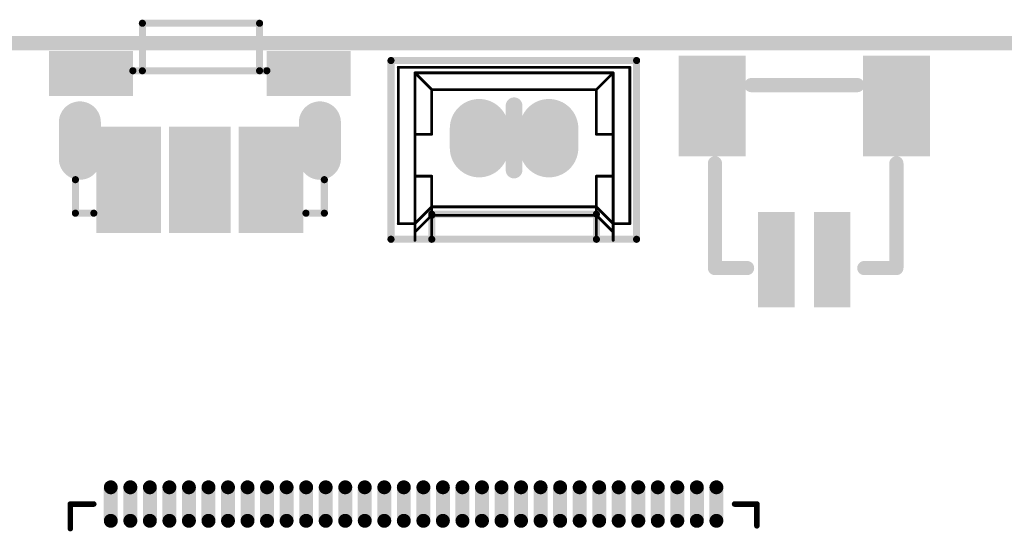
# Model space of a CAD drawing. Header units: millimetres. Extents: x 204.7 to 270.4, y 184.1 to 215.6.
# Tile 5 of 6: x 232.6 to 250.2, y 205.5 to 214.6. Entities that reach past the tile are written whole.
import ezdxf

# ---------------------------------------------------------------- set-up
doc = ezdxf.new("R2010")
doc.units = ezdxf.units.MM
for name, color, linetype in [('BottomLayer', 5, 'Continuous'), ('BottomOverlay', 54, 'Continuous'), ('BottomSolder', 6, 'Continuous'), ('KeepOutLayer', 6, 'Continuous'), ('MidLayer1', 16, 'Continuous'), ('MidLayer2', 76, 'Continuous'), ('MultiLayer', 9, 'Continuous'), ('PadHoleLayer', 156, 'Continuous'), ('TopLayer', 1, 'Continuous'), ('TopOverlay', 2, 'Continuous'), ('TopPaste', 8, 'Continuous'), ('TopSolder', 216, 'Continuous')]:
    doc.layers.add(name, color=color, linetype=linetype)

# ---------------------------------------------------------------- blocks, each defined once
blk = doc.blocks.new('SH1_0_2P_VM_3')
at = {"layer": 'TopLayer'}
for points in [[(-0.725, 0.625), (-0.275, 0.625), (-0.725, 2.125), (-0.275, 2.125)], [(0.275, 0.625), (0.725, 0.625), (0.275, 2.125), (0.725, 2.125)], [(-2.15, -2.175), (-1.15, -2.175), (-2.15, -0.575), (-1.15, -0.575)], [(2.15, -0.575), (1.15, -0.575), (2.15, -2.175), (1.15, -2.175)]]:
    blk.add_solid(points, dxfattribs=at)
at = {"layer": 'TopOverlay', "const_width": 0.254}
for points in [[(-1.075, 1.525), (-1.65, 1.525)], [(-1.65, 1.525), (-1.65, -0.35)], [(1.6, 1.525), (1.025, 1.525)], [(1.6, 1.525), (1.6, -0.35)], [(0.95, -1.75), (-0.95, -1.75)]]:
    blk.add_lwpolyline(points, dxfattribs=at)
at = {"layer": 'TopOverlay', "const_width": 0.127}
for points in [[(-1.713, 1.525, 1), (-1.586, 1.525, 1)], [(-1.713, 1.525, 1), (-1.586, 1.525, 1)], [(-1.138, 1.525, 1), (-1.011, 1.525, 1)], [(0.962, 1.525, 1), (1.089, 1.525, 1)], [(1.537, 1.525, 1), (1.664, 1.525, 1)], [(1.537, 1.525, 1), (1.664, 1.525, 1)], [(-1.713, -0.35, 1), (-1.586, -0.35, 1)], [(1.537, -0.35, 1), (1.664, -0.35, 1)], [(-1.014, -1.75, 1), (-0.887, -1.75, 1)], [(0.886, -1.75, 1), (1.013, -1.75, 1)]]:
    blk.add_lwpolyline(points, format="xyb", close=True, dxfattribs=at)
at = {"layer": 'TopPaste'}
for points in [[(-0.725, 0.625), (-0.275, 0.625), (-0.725, 2.125), (-0.275, 2.125)], [(0.275, 0.625), (0.725, 0.625), (0.275, 2.125), (0.725, 2.125)], [(-2.15, -2.175), (-1.15, -2.175), (-2.15, -0.575), (-1.15, -0.575)], [(2.15, -0.575), (1.15, -0.575), (2.15, -2.175), (1.15, -2.175)]]:
    blk.add_solid(points, dxfattribs=at)
at = {"layer": 'TopSolder'}
for points in [[(-0.827, 0.523), (-0.173, 0.523), (-0.827, 2.227), (-0.173, 2.227)], [(0.173, 0.523), (0.827, 0.523), (0.173, 2.227), (0.827, 2.227)], [(-2.252, -2.277), (-1.049, -2.277), (-2.252, -0.473), (-1.049, -0.473)], [(2.252, -0.473), (1.049, -0.473), (2.252, -2.277), (1.049, -2.277)]]:
    blk.add_solid(points, dxfattribs=at)
blk = doc.blocks.new('KEY_3P_3_5_3_5MM__6')
at = {"layer": 'BottomLayer', "const_width": 0.55}
for points in [[(-2.15, 0.075), (-2.15, -0.575)], [(2.15, 0.075), (2.15, -0.575)]]:
    blk.add_lwpolyline(points, dxfattribs=at)
at = {"layer": 'BottomLayer', "const_width": 0.275}
for points in [[(-2.287, 0.075, 1), (-2.012, 0.075, 1)], [(2.013, 0.075, 1), (2.288, 0.075, 1)], [(-2.287, -0.575, 1), (-2.012, -0.575, 1)], [(2.013, -0.575, 1), (2.288, -0.575, 1)]]:
    blk.add_lwpolyline(points, format="xyb", close=True, dxfattribs=at)
at = {"layer": 'BottomSolder', "const_width": 0.753}
for points in [[(-2.15, 0.075), (-2.15, -0.575)], [(2.15, 0.075), (2.15, -0.575)]]:
    blk.add_lwpolyline(points, dxfattribs=at)
at = {"layer": 'BottomSolder', "const_width": 0.377}
for points in [[(-2.338, 0.075, 1), (-1.962, 0.075, 1)], [(1.962, 0.075, 1), (2.338, 0.075, 1)], [(-2.338, -0.575, 1), (-1.962, -0.575, 1)], [(1.962, -0.575, 1), (2.338, -0.575, 1)]]:
    blk.add_lwpolyline(points, format="xyb", close=True, dxfattribs=at)
at = {"layer": 'MidLayer1', "const_width": 0.55}
for points in [[(-2.15, 0.075), (-2.15, -0.575)], [(2.15, 0.075), (2.15, -0.575)]]:
    blk.add_lwpolyline(points, dxfattribs=at)
at = {"layer": 'MidLayer1', "const_width": 0.275}
for points in [[(-2.287, 0.075, 1), (-2.012, 0.075, 1)], [(2.013, 0.075, 1), (2.288, 0.075, 1)], [(-2.287, -0.575, 1), (-2.012, -0.575, 1)], [(2.013, -0.575, 1), (2.288, -0.575, 1)]]:
    blk.add_lwpolyline(points, format="xyb", close=True, dxfattribs=at)
at = {"layer": 'MidLayer2', "const_width": 0.55}
for points in [[(-2.15, 0.075), (-2.15, -0.575)], [(2.15, 0.075), (2.15, -0.575)]]:
    blk.add_lwpolyline(points, dxfattribs=at)
at = {"layer": 'MidLayer2', "const_width": 0.275}
for points in [[(-2.287, 0.075, 1), (-2.012, 0.075, 1)], [(2.013, 0.075, 1), (2.288, 0.075, 1)], [(-2.287, -0.575, 1), (-2.012, -0.575, 1)], [(2.013, -0.575, 1), (2.288, -0.575, 1)]]:
    blk.add_lwpolyline(points, format="xyb", close=True, dxfattribs=at)
at = {"layer": 'MultiLayer', "const_width": 0.55}
for points in [[(-2.15, 0.075), (-2.15, -0.575)], [(2.15, 0.075), (2.15, -0.575)]]:
    blk.add_lwpolyline(points, dxfattribs=at)
at = {"layer": 'MultiLayer', "const_width": 0.275}
for points in [[(-2.287, 0.075, 1), (-2.012, 0.075, 1)], [(2.013, 0.075, 1), (2.288, 0.075, 1)], [(-2.287, -0.575, 1), (-2.012, -0.575, 1)], [(2.013, -0.575, 1), (2.288, -0.575, 1)]]:
    blk.add_lwpolyline(points, format="xyb", close=True, dxfattribs=at)
at = {"layer": 'PadHoleLayer', "const_width": 0.2}
for points in [[(-2.35, 0, -1), (-1.95, 0), (-1.95, -0.5, -1), (-2.35, -0.5)], [(1.95, 0, -1), (2.35, 0), (2.35, -0.5, -1), (1.95, -0.5)], [(-2.25, -0.25, 1), (-2.05, -0.25, 1)], [(2.05, -0.25, 1), (2.25, -0.25, 1)]]:
    blk.add_lwpolyline(points, format="xyb", close=True, dxfattribs=at)
at = {"layer": 'TopLayer', "const_width": 0.55}
for points in [[(-2.15, 0.075), (-2.15, -0.575)], [(2.15, 0.075), (2.15, -0.575)]]:
    blk.add_lwpolyline(points, dxfattribs=at)
at = {"layer": 'TopLayer', "const_width": 0.275}
for points in [[(-2.287, 0.075, 1), (-2.012, 0.075, 1)], [(2.013, 0.075, 1), (2.288, 0.075, 1)], [(-2.287, -0.575, 1), (-2.012, -0.575, 1)], [(2.013, -0.575, 1), (2.288, -0.575, 1)]]:
    blk.add_lwpolyline(points, format="xyb", close=True, dxfattribs=at)
at = {"layer": 'TopLayer'}
for points in [[(-2.6, 0.65), (-1.3, 0.65), (-2.6, 1.25), (-1.3, 1.25)], [(1.3, 0.65), (2.6, 0.65), (1.3, 1.25), (2.6, 1.25)], [(-0.8, -0.1), (-1.75, -0.1), (-0.8, -1.8), (-1.75, -1.8)], [(0.45, -1.8), (0.45, -0.1), (-0.45, -1.8), (-0.45, -0.1)], [(1.75, -0.1), (0.8, -0.1), (1.75, -1.8), (0.8, -1.8)]]:
    blk.add_solid(points, dxfattribs=at)
at = {"layer": 'TopOverlay', "const_width": 0.127}
for points in [[(-1.03, 1.85), (1.07, 1.85)], [(-1.03, 1), (-1.03, 1.85)], [(1.07, 1), (1.07, 1.85)], [(-1.2, 1), (1.2, 1)], [(-2.23, -1.55), (-2.23, -0.95)], [(2.23, -1.55), (2.23, -0.95)], [(-2.23, -1.55), (-1.9, -1.55)], [(1.9, -1.55), (2.23, -1.55)]]:
    blk.add_lwpolyline(points, dxfattribs=at)
at = {"layer": 'TopOverlay', "const_width": 0.0635}
for points in [[(-1.062, 1.85, 1), (-0.998, 1.85, 1)], [(-1.062, 1.85, 1), (-0.998, 1.85, 1)], [(1.038, 1.85, 1), (1.102, 1.85, 1)], [(1.038, 1.85, 1), (1.102, 1.85, 1)], [(-1.232, 1, 1), (-1.168, 1, 1)], [(-1.062, 1, 1), (-0.998, 1, 1)], [(1.038, 1, 1), (1.102, 1, 1)], [(1.168, 1, 1), (1.232, 1, 1)], [(-2.262, -0.95, 1), (-2.198, -0.95, 1)], [(2.198, -0.95, 1), (2.262, -0.95, 1)], [(-2.262, -1.55, 1), (-2.198, -1.55, 1)], [(-2.262, -1.55, 1), (-2.198, -1.55, 1)], [(-1.932, -1.55, 1), (-1.868, -1.55, 1)], [(1.868, -1.55, 1), (1.932, -1.55, 1)], [(2.198, -1.55, 1), (2.262, -1.55, 1)], [(2.198, -1.55, 1), (2.262, -1.55, 1)]]:
    blk.add_lwpolyline(points, format="xyb", close=True, dxfattribs=at)
at = {"layer": 'TopPaste'}
for points in [[(-2.6, 0.65), (-1.3, 0.65), (-2.6, 1.25), (-1.3, 1.25)], [(1.3, 0.65), (2.6, 0.65), (1.3, 1.25), (2.6, 1.25)], [(-0.8, -0.1), (-1.75, -0.1), (-0.8, -1.8), (-1.75, -1.8)], [(0.45, -1.8), (0.45, -0.1), (-0.45, -1.8), (-0.45, -0.1)], [(1.75, -0.1), (0.8, -0.1), (1.75, -1.8), (0.8, -1.8)]]:
    blk.add_solid(points, dxfattribs=at)
at = {"layer": 'TopSolder', "const_width": 0.753}
for points in [[(-2.15, 0.075), (-2.15, -0.575)], [(2.15, 0.075), (2.15, -0.575)]]:
    blk.add_lwpolyline(points, dxfattribs=at)
at = {"layer": 'TopSolder', "const_width": 0.377}
for points in [[(-2.338, 0.075, 1), (-1.962, 0.075, 1)], [(1.962, 0.075, 1), (2.338, 0.075, 1)], [(-2.338, -0.575, 1), (-1.962, -0.575, 1)], [(1.962, -0.575, 1), (2.338, -0.575, 1)]]:
    blk.add_lwpolyline(points, format="xyb", close=True, dxfattribs=at)
at = {"layer": 'TopSolder'}
for points in [[(-2.702, 0.548), (-1.198, 0.548), (-2.702, 1.352), (-1.198, 1.352)], [(1.198, 0.548), (2.702, 0.548), (1.198, 1.352), (2.702, 1.352)], [(-0.698, 0.002), (-1.852, 0.002), (-0.698, -1.902), (-1.852, -1.902)], [(0.552, -1.902), (0.552, 0.002), (-0.552, -1.902), (-0.552, 0.002)], [(1.852, 0.002), (0.698, 0.002), (1.852, -1.902), (0.698, -1.902)]]:
    blk.add_solid(points, dxfattribs=at)
blk = doc.blocks.new('QFN128_12R3X12R3X0R90_T_8')
at = {"layer": 'TopLayer', "const_width": 0.2}
for points in [[(-5.425, 5.85), (-5.425, 6.45)], [(-5.075, 5.85), (-5.075, 6.45)], [(-4.725, 5.85), (-4.725, 6.45)], [(-4.375, 5.85), (-4.375, 6.45)], [(-4.025, 5.85), (-4.025, 6.45)], [(-3.675, 5.85), (-3.675, 6.45)], [(-3.325, 5.85), (-3.325, 6.45)], [(-2.975, 5.85), (-2.975, 6.45)], [(-2.625, 5.85), (-2.625, 6.45)], [(-2.275, 5.85), (-2.275, 6.45)], [(-1.925, 5.85), (-1.925, 6.45)], [(-1.575, 5.85), (-1.575, 6.45)], [(-1.225, 5.85), (-1.225, 6.45)], [(-0.875, 5.85), (-0.875, 6.45)], [(-0.525, 5.85), (-0.525, 6.45)], [(-0.175, 5.85), (-0.175, 6.45)], [(0.175, 5.85), (0.175, 6.45)], [(0.525, 5.85), (0.525, 6.45)], [(0.875, 5.85), (0.875, 6.45)], [(1.225, 5.85), (1.225, 6.45)], [(1.575, 5.85), (1.575, 6.45)], [(1.925, 5.85), (1.925, 6.45)], [(2.275, 5.85), (2.275, 6.45)], [(2.625, 5.85), (2.625, 6.45)], [(2.975, 5.85), (2.975, 6.45)], [(3.325, 5.85), (3.325, 6.45)], [(3.675, 5.85), (3.675, 6.45)], [(4.025, 5.85), (4.025, 6.45)], [(4.375, 5.85), (4.375, 6.45)], [(4.725, 5.85), (4.725, 6.45)], [(5.075, 5.85), (5.075, 6.45)], [(5.425, 5.85), (5.425, 6.45)]]:
    blk.add_lwpolyline(points, dxfattribs=at)
at = {"layer": 'TopLayer', "const_width": 0.1}
for points in [[(-5.475, 6.45, 1), (-5.375, 6.45, 1)], [(-5.125, 6.45, 1), (-5.025, 6.45, 1)], [(-4.775, 6.45, 1), (-4.675, 6.45, 1)], [(-4.425, 6.45, 1), (-4.325, 6.45, 1)], [(-4.075, 6.45, 1), (-3.975, 6.45, 1)], [(-3.725, 6.45, 1), (-3.625, 6.45, 1)], [(-3.375, 6.45, 1), (-3.275, 6.45, 1)], [(-3.025, 6.45, 1), (-2.925, 6.45, 1)], [(-2.675, 6.45, 1), (-2.575, 6.45, 1)], [(-2.325, 6.45, 1), (-2.225, 6.45, 1)], [(-1.975, 6.45, 1), (-1.875, 6.45, 1)], [(-1.625, 6.45, 1), (-1.525, 6.45, 1)], [(-1.275, 6.45, 1), (-1.175, 6.45, 1)], [(-0.925, 6.45, 1), (-0.825, 6.45, 1)], [(-0.575, 6.45, 1), (-0.475, 6.45, 1)], [(-0.225, 6.45, 1), (-0.125, 6.45, 1)], [(0.125, 6.45, 1), (0.225, 6.45, 1)], [(0.475, 6.45, 1), (0.575, 6.45, 1)], [(0.825, 6.45, 1), (0.925, 6.45, 1)], [(1.175, 6.45, 1), (1.275, 6.45, 1)], [(1.525, 6.45, 1), (1.625, 6.45, 1)], [(1.875, 6.45, 1), (1.975, 6.45, 1)], [(2.225, 6.45, 1), (2.325, 6.45, 1)], [(2.575, 6.45, 1), (2.675, 6.45, 1)], [(2.925, 6.45, 1), (3.025, 6.45, 1)], [(3.275, 6.45, 1), (3.375, 6.45, 1)], [(3.625, 6.45, 1), (3.725, 6.45, 1)], [(3.975, 6.45, 1), (4.075, 6.45, 1)], [(4.325, 6.45, 1), (4.425, 6.45, 1)], [(4.675, 6.45, 1), (4.775, 6.45, 1)], [(5.025, 6.45, 1), (5.125, 6.45, 1)], [(5.375, 6.45, 1), (5.475, 6.45, 1)], [(-5.475, 5.85, 1), (-5.375, 5.85, 1)], [(-5.125, 5.85, 1), (-5.025, 5.85, 1)], [(-4.775, 5.85, 1), (-4.675, 5.85, 1)], [(-4.425, 5.85, 1), (-4.325, 5.85, 1)], [(-4.075, 5.85, 1), (-3.975, 5.85, 1)], [(-3.725, 5.85, 1), (-3.625, 5.85, 1)], [(-3.375, 5.85, 1), (-3.275, 5.85, 1)], [(-3.025, 5.85, 1), (-2.925, 5.85, 1)], [(-2.675, 5.85, 1), (-2.575, 5.85, 1)], [(-2.325, 5.85, 1), (-2.225, 5.85, 1)], [(-1.975, 5.85, 1), (-1.875, 5.85, 1)], [(-1.625, 5.85, 1), (-1.525, 5.85, 1)], [(-1.275, 5.85, 1), (-1.175, 5.85, 1)], [(-0.925, 5.85, 1), (-0.825, 5.85, 1)], [(-0.575, 5.85, 1), (-0.475, 5.85, 1)], [(-0.225, 5.85, 1), (-0.125, 5.85, 1)], [(0.125, 5.85, 1), (0.225, 5.85, 1)], [(0.475, 5.85, 1), (0.575, 5.85, 1)], [(0.825, 5.85, 1), (0.925, 5.85, 1)], [(1.175, 5.85, 1), (1.275, 5.85, 1)], [(1.525, 5.85, 1), (1.625, 5.85, 1)], [(1.875, 5.85, 1), (1.975, 5.85, 1)], [(2.225, 5.85, 1), (2.325, 5.85, 1)], [(2.575, 5.85, 1), (2.675, 5.85, 1)], [(2.925, 5.85, 1), (3.025, 5.85, 1)], [(3.275, 5.85, 1), (3.375, 5.85, 1)], [(3.625, 5.85, 1), (3.725, 5.85, 1)], [(3.975, 5.85, 1), (4.075, 5.85, 1)], [(4.325, 5.85, 1), (4.425, 5.85, 1)], [(4.675, 5.85, 1), (4.775, 5.85, 1)], [(5.025, 5.85, 1), (5.125, 5.85, 1)], [(5.375, 5.85, 1), (5.475, 5.85, 1)]]:
    blk.add_lwpolyline(points, format="xyb", close=True, dxfattribs=at)
at = {"layer": 'TopOverlay', "const_width": 0.1}
for points in [[(-6.15, 6.15), (-5.73, 6.15)], [(-6.15, 5.712), (-6.15, 6.15)], [(5.751, 6.15), (6.15, 6.15)], [(6.15, 5.761), (6.15, 6.15)]]:
    blk.add_lwpolyline(points, dxfattribs=at)
at = {"layer": 'TopOverlay', "const_width": 0.05}
for points in [[(-6.175, 6.15, 1), (-6.125, 6.15, 1)], [(-6.175, 6.15, 1), (-6.125, 6.15, 1)], [(-5.755, 6.15, 1), (-5.705, 6.15, 1)], [(5.726, 6.15, 1), (5.776, 6.15, 1)], [(6.125, 6.15, 1), (6.175, 6.15, 1)], [(6.125, 6.15, 1), (6.175, 6.15, 1)], [(-6.175, 5.712, 1), (-6.125, 5.712, 1)], [(6.125, 5.761, 1), (6.175, 5.761, 1)]]:
    blk.add_lwpolyline(points, format="xyb", close=True, dxfattribs=at)
at = {"layer": 'TopPaste', "const_width": 0.2}
for points in [[(-5.425, 5.85), (-5.425, 6.45)], [(-5.075, 5.85), (-5.075, 6.45)], [(-4.725, 5.85), (-4.725, 6.45)], [(-4.375, 5.85), (-4.375, 6.45)], [(-4.025, 5.85), (-4.025, 6.45)], [(-3.675, 5.85), (-3.675, 6.45)], [(-3.325, 5.85), (-3.325, 6.45)], [(-2.975, 5.85), (-2.975, 6.45)], [(-2.625, 5.85), (-2.625, 6.45)], [(-2.275, 5.85), (-2.275, 6.45)], [(-1.925, 5.85), (-1.925, 6.45)], [(-1.575, 5.85), (-1.575, 6.45)], [(-1.225, 5.85), (-1.225, 6.45)], [(-0.875, 5.85), (-0.875, 6.45)], [(-0.525, 5.85), (-0.525, 6.45)], [(-0.175, 5.85), (-0.175, 6.45)], [(0.175, 5.85), (0.175, 6.45)], [(0.525, 5.85), (0.525, 6.45)], [(0.875, 5.85), (0.875, 6.45)], [(1.225, 5.85), (1.225, 6.45)], [(1.575, 5.85), (1.575, 6.45)], [(1.925, 5.85), (1.925, 6.45)], [(2.275, 5.85), (2.275, 6.45)], [(2.625, 5.85), (2.625, 6.45)], [(2.975, 5.85), (2.975, 6.45)], [(3.325, 5.85), (3.325, 6.45)], [(3.675, 5.85), (3.675, 6.45)], [(4.025, 5.85), (4.025, 6.45)], [(4.375, 5.85), (4.375, 6.45)], [(4.725, 5.85), (4.725, 6.45)], [(5.075, 5.85), (5.075, 6.45)], [(5.425, 5.85), (5.425, 6.45)]]:
    blk.add_lwpolyline(points, dxfattribs=at)
at = {"layer": 'TopPaste', "const_width": 0.1}
for points in [[(-5.475, 6.45, 1), (-5.375, 6.45, 1)], [(-5.125, 6.45, 1), (-5.025, 6.45, 1)], [(-4.775, 6.45, 1), (-4.675, 6.45, 1)], [(-4.425, 6.45, 1), (-4.325, 6.45, 1)], [(-4.075, 6.45, 1), (-3.975, 6.45, 1)], [(-3.725, 6.45, 1), (-3.625, 6.45, 1)], [(-3.375, 6.45, 1), (-3.275, 6.45, 1)], [(-3.025, 6.45, 1), (-2.925, 6.45, 1)], [(-2.675, 6.45, 1), (-2.575, 6.45, 1)], [(-2.325, 6.45, 1), (-2.225, 6.45, 1)], [(-1.975, 6.45, 1), (-1.875, 6.45, 1)], [(-1.625, 6.45, 1), (-1.525, 6.45, 1)], [(-1.275, 6.45, 1), (-1.175, 6.45, 1)], [(-0.925, 6.45, 1), (-0.825, 6.45, 1)], [(-0.575, 6.45, 1), (-0.475, 6.45, 1)], [(-0.225, 6.45, 1), (-0.125, 6.45, 1)], [(0.125, 6.45, 1), (0.225, 6.45, 1)], [(0.475, 6.45, 1), (0.575, 6.45, 1)], [(0.825, 6.45, 1), (0.925, 6.45, 1)], [(1.175, 6.45, 1), (1.275, 6.45, 1)], [(1.525, 6.45, 1), (1.625, 6.45, 1)], [(1.875, 6.45, 1), (1.975, 6.45, 1)], [(2.225, 6.45, 1), (2.325, 6.45, 1)], [(2.575, 6.45, 1), (2.675, 6.45, 1)], [(2.925, 6.45, 1), (3.025, 6.45, 1)], [(3.275, 6.45, 1), (3.375, 6.45, 1)], [(3.625, 6.45, 1), (3.725, 6.45, 1)], [(3.975, 6.45, 1), (4.075, 6.45, 1)], [(4.325, 6.45, 1), (4.425, 6.45, 1)], [(4.675, 6.45, 1), (4.775, 6.45, 1)], [(5.025, 6.45, 1), (5.125, 6.45, 1)], [(5.375, 6.45, 1), (5.475, 6.45, 1)], [(-5.475, 5.85, 1), (-5.375, 5.85, 1)], [(-5.125, 5.85, 1), (-5.025, 5.85, 1)], [(-4.775, 5.85, 1), (-4.675, 5.85, 1)], [(-4.425, 5.85, 1), (-4.325, 5.85, 1)], [(-4.075, 5.85, 1), (-3.975, 5.85, 1)], [(-3.725, 5.85, 1), (-3.625, 5.85, 1)], [(-3.375, 5.85, 1), (-3.275, 5.85, 1)], [(-3.025, 5.85, 1), (-2.925, 5.85, 1)], [(-2.675, 5.85, 1), (-2.575, 5.85, 1)], [(-2.325, 5.85, 1), (-2.225, 5.85, 1)], [(-1.975, 5.85, 1), (-1.875, 5.85, 1)], [(-1.625, 5.85, 1), (-1.525, 5.85, 1)], [(-1.275, 5.85, 1), (-1.175, 5.85, 1)], [(-0.925, 5.85, 1), (-0.825, 5.85, 1)], [(-0.575, 5.85, 1), (-0.475, 5.85, 1)], [(-0.225, 5.85, 1), (-0.125, 5.85, 1)], [(0.125, 5.85, 1), (0.225, 5.85, 1)], [(0.475, 5.85, 1), (0.575, 5.85, 1)], [(0.825, 5.85, 1), (0.925, 5.85, 1)], [(1.175, 5.85, 1), (1.275, 5.85, 1)], [(1.525, 5.85, 1), (1.625, 5.85, 1)], [(1.875, 5.85, 1), (1.975, 5.85, 1)], [(2.225, 5.85, 1), (2.325, 5.85, 1)], [(2.575, 5.85, 1), (2.675, 5.85, 1)], [(2.925, 5.85, 1), (3.025, 5.85, 1)], [(3.275, 5.85, 1), (3.375, 5.85, 1)], [(3.625, 5.85, 1), (3.725, 5.85, 1)], [(3.975, 5.85, 1), (4.075, 5.85, 1)], [(4.325, 5.85, 1), (4.425, 5.85, 1)], [(4.675, 5.85, 1), (4.775, 5.85, 1)], [(5.025, 5.85, 1), (5.125, 5.85, 1)], [(5.375, 5.85, 1), (5.475, 5.85, 1)]]:
    blk.add_lwpolyline(points, format="xyb", close=True, dxfattribs=at)
at = {"layer": 'TopSolder', "const_width": 0.25}
for points in [[(-5.425, 5.85), (-5.425, 6.45)], [(-5.075, 5.85), (-5.075, 6.45)], [(-4.725, 5.85), (-4.725, 6.45)], [(-4.375, 5.85), (-4.375, 6.45)], [(-4.025, 5.85), (-4.025, 6.45)], [(-3.675, 5.85), (-3.675, 6.45)], [(-3.325, 5.85), (-3.325, 6.45)], [(-2.975, 5.85), (-2.975, 6.45)], [(-2.625, 5.85), (-2.625, 6.45)], [(-2.275, 5.85), (-2.275, 6.45)], [(-1.925, 5.85), (-1.925, 6.45)], [(-1.575, 5.85), (-1.575, 6.45)], [(-1.225, 5.85), (-1.225, 6.45)], [(-0.875, 5.85), (-0.875, 6.45)], [(-0.525, 5.85), (-0.525, 6.45)], [(-0.175, 5.85), (-0.175, 6.45)], [(0.175, 5.85), (0.175, 6.45)], [(0.525, 5.85), (0.525, 6.45)], [(0.875, 5.85), (0.875, 6.45)], [(1.225, 5.85), (1.225, 6.45)], [(1.575, 5.85), (1.575, 6.45)], [(1.925, 5.85), (1.925, 6.45)], [(2.275, 5.85), (2.275, 6.45)], [(2.625, 5.85), (2.625, 6.45)], [(2.975, 5.85), (2.975, 6.45)], [(3.325, 5.85), (3.325, 6.45)], [(3.675, 5.85), (3.675, 6.45)], [(4.025, 5.85), (4.025, 6.45)], [(4.375, 5.85), (4.375, 6.45)], [(4.725, 5.85), (4.725, 6.45)], [(5.075, 5.85), (5.075, 6.45)], [(5.425, 5.85), (5.425, 6.45)]]:
    blk.add_lwpolyline(points, dxfattribs=at)
at = {"layer": 'TopSolder', "const_width": 0.125}
for points in [[(-5.487, 6.45, 1), (-5.363, 6.45, 1)], [(-5.137, 6.45, 1), (-5.012, 6.45, 1)], [(-4.787, 6.45, 1), (-4.663, 6.45, 1)], [(-4.437, 6.45, 1), (-4.313, 6.45, 1)], [(-4.088, 6.45, 1), (-3.963, 6.45, 1)], [(-3.737, 6.45, 1), (-3.612, 6.45, 1)], [(-3.387, 6.45, 1), (-3.263, 6.45, 1)], [(-3.037, 6.45, 1), (-2.913, 6.45, 1)], [(-2.688, 6.45, 1), (-2.563, 6.45, 1)], [(-2.337, 6.45, 1), (-2.213, 6.45, 1)], [(-1.987, 6.45, 1), (-1.863, 6.45, 1)], [(-1.637, 6.45, 1), (-1.513, 6.45, 1)], [(-1.287, 6.45, 1), (-1.162, 6.45, 1)], [(-0.937, 6.45, 1), (-0.813, 6.45, 1)], [(-0.587, 6.45, 1), (-0.463, 6.45, 1)], [(-0.238, 6.45, 1), (-0.113, 6.45, 1)], [(0.113, 6.45, 1), (0.238, 6.45, 1)], [(0.463, 6.45, 1), (0.587, 6.45, 1)], [(0.813, 6.45, 1), (0.937, 6.45, 1)], [(1.162, 6.45, 1), (1.287, 6.45, 1)], [(1.513, 6.45, 1), (1.637, 6.45, 1)], [(1.863, 6.45, 1), (1.987, 6.45, 1)], [(2.213, 6.45, 1), (2.337, 6.45, 1)], [(2.563, 6.45, 1), (2.688, 6.45, 1)], [(2.913, 6.45, 1), (3.037, 6.45, 1)], [(3.263, 6.45, 1), (3.387, 6.45, 1)], [(3.612, 6.45, 1), (3.737, 6.45, 1)], [(3.963, 6.45, 1), (4.088, 6.45, 1)], [(4.313, 6.45, 1), (4.437, 6.45, 1)], [(4.663, 6.45, 1), (4.787, 6.45, 1)], [(5.012, 6.45, 1), (5.137, 6.45, 1)], [(5.363, 6.45, 1), (5.487, 6.45, 1)], [(-5.487, 5.85, 1), (-5.363, 5.85, 1)], [(-5.137, 5.85, 1), (-5.012, 5.85, 1)], [(-4.787, 5.85, 1), (-4.663, 5.85, 1)], [(-4.437, 5.85, 1), (-4.313, 5.85, 1)], [(-4.088, 5.85, 1), (-3.963, 5.85, 1)], [(-3.737, 5.85, 1), (-3.612, 5.85, 1)], [(-3.387, 5.85, 1), (-3.263, 5.85, 1)], [(-3.037, 5.85, 1), (-2.913, 5.85, 1)], [(-2.688, 5.85, 1), (-2.563, 5.85, 1)], [(-2.337, 5.85, 1), (-2.213, 5.85, 1)], [(-1.987, 5.85, 1), (-1.863, 5.85, 1)], [(-1.637, 5.85, 1), (-1.513, 5.85, 1)], [(-1.287, 5.85, 1), (-1.162, 5.85, 1)], [(-0.937, 5.85, 1), (-0.813, 5.85, 1)], [(-0.587, 5.85, 1), (-0.463, 5.85, 1)], [(-0.238, 5.85, 1), (-0.113, 5.85, 1)], [(0.113, 5.85, 1), (0.238, 5.85, 1)], [(0.463, 5.85, 1), (0.587, 5.85, 1)], [(0.813, 5.85, 1), (0.937, 5.85, 1)], [(1.162, 5.85, 1), (1.287, 5.85, 1)], [(1.513, 5.85, 1), (1.637, 5.85, 1)], [(1.863, 5.85, 1), (1.987, 5.85, 1)], [(2.213, 5.85, 1), (2.337, 5.85, 1)], [(2.563, 5.85, 1), (2.688, 5.85, 1)], [(2.913, 5.85, 1), (3.037, 5.85, 1)], [(3.263, 5.85, 1), (3.387, 5.85, 1)], [(3.612, 5.85, 1), (3.737, 5.85, 1)], [(3.963, 5.85, 1), (4.088, 5.85, 1)], [(4.313, 5.85, 1), (4.437, 5.85, 1)], [(4.663, 5.85, 1), (4.787, 5.85, 1)], [(5.012, 5.85, 1), (5.137, 5.85, 1)], [(5.363, 5.85, 1), (5.487, 5.85, 1)]]:
    blk.add_lwpolyline(points, format="xyb", close=True, dxfattribs=at)
blk = doc.blocks.new('MX1_25MM_2P____19')
at = {"layer": 'BottomLayer', "const_width": 0.85}
for points in [[(-0.625, -0.175), (-0.625, 0.175)], [(0.625, -0.175), (0.625, 0.175)]]:
    blk.add_lwpolyline(points, dxfattribs=at)
at = {"layer": 'BottomLayer', "const_width": 0.425}
for points in [[(-0.837, 0.175, 1), (-0.413, 0.175, 1)], [(0.413, 0.175, 1), (0.838, 0.175, 1)], [(-0.837, -0.175, 1), (-0.413, -0.175, 1)], [(0.413, -0.175, 1), (0.838, -0.175, 1)]]:
    blk.add_lwpolyline(points, format="xyb", close=True, dxfattribs=at)
at = {"layer": 'BottomOverlay', "const_width": 0.3}
blk.add_lwpolyline([(0, 0.57), (0, -0.58)], dxfattribs=at)
at = {"layer": 'BottomOverlay', "const_width": 0.15}
for points in [[(-0.075, 0.57, 1), (0.075, 0.57, 1)], [(-0.075, -0.58, 1), (0.075, -0.58, 1)]]:
    blk.add_lwpolyline(points, format="xyb", close=True, dxfattribs=at)
at = {"layer": 'BottomSolder', "const_width": 1.053}
for points in [[(-0.625, -0.175), (-0.625, 0.175)], [(0.625, -0.175), (0.625, 0.175)]]:
    blk.add_lwpolyline(points, dxfattribs=at)
at = {"layer": 'BottomSolder', "const_width": 0.527}
for points in [[(-0.888, 0.175, 1), (-0.362, 0.175, 1)], [(0.362, 0.175, 1), (0.888, 0.175, 1)], [(-0.888, -0.175, 1), (-0.362, -0.175, 1)], [(0.362, -0.175, 1), (0.888, -0.175, 1)]]:
    blk.add_lwpolyline(points, format="xyb", close=True, dxfattribs=at)
at = {"layer": 'MidLayer1', "const_width": 0.85}
for points in [[(-0.625, -0.175), (-0.625, 0.175)], [(0.625, -0.175), (0.625, 0.175)]]:
    blk.add_lwpolyline(points, dxfattribs=at)
at = {"layer": 'MidLayer1', "const_width": 0.425}
for points in [[(-0.837, 0.175, 1), (-0.413, 0.175, 1)], [(0.413, 0.175, 1), (0.838, 0.175, 1)], [(-0.837, -0.175, 1), (-0.413, -0.175, 1)], [(0.413, -0.175, 1), (0.838, -0.175, 1)]]:
    blk.add_lwpolyline(points, format="xyb", close=True, dxfattribs=at)
at = {"layer": 'MidLayer2', "const_width": 0.85}
for points in [[(-0.625, -0.175), (-0.625, 0.175)], [(0.625, -0.175), (0.625, 0.175)]]:
    blk.add_lwpolyline(points, dxfattribs=at)
at = {"layer": 'MidLayer2', "const_width": 0.425}
for points in [[(-0.837, 0.175, 1), (-0.413, 0.175, 1)], [(0.413, 0.175, 1), (0.838, 0.175, 1)], [(-0.837, -0.175, 1), (-0.413, -0.175, 1)], [(0.413, -0.175, 1), (0.838, -0.175, 1)]]:
    blk.add_lwpolyline(points, format="xyb", close=True, dxfattribs=at)
at = {"layer": 'MultiLayer', "const_width": 0.85}
for points in [[(-0.625, -0.175), (-0.625, 0.175)], [(0.625, -0.175), (0.625, 0.175)]]:
    blk.add_lwpolyline(points, dxfattribs=at)
at = {"layer": 'MultiLayer', "const_width": 0.425}
for points in [[(-0.837, 0.175, 1), (-0.413, 0.175, 1)], [(0.413, 0.175, 1), (0.838, 0.175, 1)], [(-0.837, -0.175, 1), (-0.413, -0.175, 1)], [(0.413, -0.175, 1), (0.838, -0.175, 1)]]:
    blk.add_lwpolyline(points, format="xyb", close=True, dxfattribs=at)
at = {"layer": 'PadHoleLayer', "const_width": 0.275}
for points in [[(-0.763, 0, 1), (-0.487, 0, 1)], [(0.488, 0, 1), (0.763, 0, 1)]]:
    blk.add_lwpolyline(points, format="xyb", close=True, dxfattribs=at)
at = {"layer": 'TopLayer', "const_width": 0.85}
for points in [[(-0.625, -0.175), (-0.625, 0.175)], [(0.625, -0.175), (0.625, 0.175)]]:
    blk.add_lwpolyline(points, dxfattribs=at)
at = {"layer": 'TopLayer', "const_width": 0.425}
for points in [[(-0.837, 0.175, 1), (-0.413, 0.175, 1)], [(0.413, 0.175, 1), (0.838, 0.175, 1)], [(-0.837, -0.175, 1), (-0.413, -0.175, 1)], [(0.413, -0.175, 1), (0.838, -0.175, 1)]]:
    blk.add_lwpolyline(points, format="xyb", close=True, dxfattribs=at)
at = {"layer": 'TopOverlay'}
for points, const_width in [([(-1.475, 1.81), (-2.195, 1.81)], 0.127), ([(-2.195, 1.81), (-2.195, -1.39)], 0.127), ([(-1.775, 1.83), (-1.775, 1.53)], 0.05), ([(-1.475, 1.81), (-1.475, 1.36)], 0.127), ([(1.475, 1.81), (-1.475, 1.81)], 0.127), ([(-1.475, 1.83), (-1.475, 1.53)], 0.05), ([(1.475, 1.81), (1.475, 1.38)], 0.127), ([(2.205, 1.81), (1.475, 1.81)], 0.127), ([(1.475, 1.83), (1.475, 1.53)], 0.05), ([(1.775, 1.83), (1.775, 1.53)], 0.05), ([(2.205, 1.81), (2.205, -1.39)], 0.127), ([(2.205, 1.81), (2.205, -1.39)], 0.127), ([(-1.475, 1.38), (-1.775, 1.68)], 0.05), ([(1.775, 1.68), (1.475, 1.38)], 0.05), ([(-2.075, 1.53), (-2.075, -1.27)], 0.05), ([(-1.775, 1.53), (-2.075, 1.53)], 0.05), ([(-2.075, 1.53), (-2.075, -1.27)], 0.05), ([(-1.875, 1.53), (-2.075, 1.53)], 0.05), ([(-1.775, 1.53), (-1.775, -1.17)], 0.05), ([(-1.475, 1.23), (-1.775, 1.53)], 0.05), ([(1.475, 1.36), (-1.475, 1.36)], 0.127), ([(-1.475, 1.53), (-1.475, 1.23)], 0.05), ([(1.775, 1.53), (1.475, 1.23)], 0.05), ([(1.475, 1.53), (1.475, 1.23)], 0.05), ([(2.075, 1.53), (1.775, 1.53)], 0.05), ([(1.775, 1.53), (1.775, -1.17)], 0.05), ([(2.075, 1.53), (2.075, -1.27)], 0.05), ([(1.475, 1.38), (-1.475, 1.38)], 0.05), ([(-1.475, 1.23), (-1.475, 0.68)], 0.05), ([(1.475, 1.23), (-1.475, 1.23)], 0.05), ([(1.475, 1.23), (1.475, 0.68)], 0.05), ([(-1.475, 0.68), (-1.775, 0.68)], 0.05), ([(1.775, 0.68), (1.475, 0.68)], 0.05), ([(-1.475, -0.07), (-1.775, -0.07)], 0.05), ([(-1.475, -0.07), (-1.475, -0.87)], 0.05), ([(1.475, -0.07), (1.475, -0.87)], 0.05), ([(1.775, -0.07), (1.475, -0.07)], 0.05), ([(-1.475, -0.87), (-1.775, -1.17)], 0.05), ([(1.475, -0.87), (-1.475, -0.87)], 0.05), ([(1.775, -1.17), (1.475, -0.87)], 0.05), ([(0.15, -1.17), (-1.775, -1.17)], 0.05), ([(1.775, -1.17), (0.15, -1.17)], 0.05), ([(2.205, -1.39), (-2.195, -1.39)], 0.127), ([(2.075, -1.27), (-2.075, -1.27)], 0.05)]:
    blk.add_lwpolyline(points, dxfattribs=dict(at, const_width=const_width))
for points, const_width in [([(-2.227, 1.81, 1), (-2.163, 1.81, 1)], 0.0635), ([(-2.227, 1.81, 1), (-2.163, 1.81, 1)], 0.0635), ([(-1.788, 1.83, 1), (-1.763, 1.83, 1)], 0.025), ([(-1.507, 1.81, 1), (-1.443, 1.81, 1)], 0.0635), ([(-1.507, 1.81, 1), (-1.443, 1.81, 1)], 0.0635), ([(-1.507, 1.81, 1), (-1.443, 1.81, 1)], 0.0635), ([(-1.488, 1.83, 1), (-1.463, 1.83, 1)], 0.025), ([(1.443, 1.81, 1), (1.507, 1.81, 1)], 0.0635), ([(1.443, 1.81, 1), (1.507, 1.81, 1)], 0.0635), ([(1.443, 1.81, 1), (1.507, 1.81, 1)], 0.0635), ([(1.463, 1.83, 1), (1.488, 1.83, 1)], 0.025), ([(1.763, 1.83, 1), (1.788, 1.83, 1)], 0.025), ([(2.173, 1.81, 1), (2.237, 1.81, 1)], 0.0635), ([(2.173, 1.81, 1), (2.237, 1.81, 1)], 0.0635), ([(2.173, 1.81, 1), (2.237, 1.81, 1)], 0.0635), ([(-1.788, 1.68, 1), (-1.763, 1.68, 1)], 0.025), ([(1.763, 1.68, 1), (1.788, 1.68, 1)], 0.025), ([(-2.088, 1.53, 1), (-2.063, 1.53, 1)], 0.025), ([(-2.088, 1.53, 1), (-2.063, 1.53, 1)], 0.025), ([(-2.088, 1.53, 1), (-2.063, 1.53, 1)], 0.025), ([(-2.088, 1.53, 1), (-2.063, 1.53, 1)], 0.025), ([(-1.888, 1.53, 1), (-1.863, 1.53, 1)], 0.025), ([(-1.788, 1.53, 1), (-1.763, 1.53, 1)], 0.025), ([(-1.788, 1.53, 1), (-1.763, 1.53, 1)], 0.025), ([(-1.788, 1.53, 1), (-1.763, 1.53, 1)], 0.025), ([(-1.788, 1.53, 1), (-1.763, 1.53, 1)], 0.025), ([(-1.507, 1.36, 1), (-1.443, 1.36, 1)], 0.0635), ([(-1.507, 1.36, 1), (-1.443, 1.36, 1)], 0.0635), ([(-1.488, 1.53, 1), (-1.463, 1.53, 1)], 0.025), ([(-1.488, 1.53, 1), (-1.463, 1.53, 1)], 0.025), ([(1.443, 1.38, 1), (1.507, 1.38, 1)], 0.0635), ([(1.443, 1.36, 1), (1.507, 1.36, 1)], 0.0635), ([(1.463, 1.53, 1), (1.488, 1.53, 1)], 0.025), ([(1.463, 1.53, 1), (1.488, 1.53, 1)], 0.025), ([(1.763, 1.53, 1), (1.788, 1.53, 1)], 0.025), ([(1.763, 1.53, 1), (1.788, 1.53, 1)], 0.025), ([(1.763, 1.53, 1), (1.788, 1.53, 1)], 0.025), ([(1.763, 1.53, 1), (1.788, 1.53, 1)], 0.025), ([(2.063, 1.53, 1), (2.088, 1.53, 1)], 0.025), ([(2.063, 1.53, 1), (2.088, 1.53, 1)], 0.025), ([(-1.488, 1.38, 1), (-1.463, 1.38, 1)], 0.025), ([(-1.488, 1.38, 1), (-1.463, 1.38, 1)], 0.025), ([(-1.488, 1.23, 1), (-1.463, 1.23, 1)], 0.025), ([(-1.488, 1.23, 1), (-1.463, 1.23, 1)], 0.025), ([(-1.488, 1.23, 1), (-1.463, 1.23, 1)], 0.025), ([(-1.488, 1.23, 1), (-1.463, 1.23, 1)], 0.025), ([(1.463, 1.38, 1), (1.488, 1.38, 1)], 0.025), ([(1.463, 1.38, 1), (1.488, 1.38, 1)], 0.025), ([(1.463, 1.23, 1), (1.488, 1.23, 1)], 0.025), ([(1.463, 1.23, 1), (1.488, 1.23, 1)], 0.025), ([(1.463, 1.23, 1), (1.488, 1.23, 1)], 0.025), ([(1.463, 1.23, 1), (1.488, 1.23, 1)], 0.025), ([(-1.788, 0.68, 1), (-1.763, 0.68, 1)], 0.025), ([(-1.488, 0.68, 1), (-1.463, 0.68, 1)], 0.025), ([(-1.488, 0.68, 1), (-1.463, 0.68, 1)], 0.025), ([(1.463, 0.68, 1), (1.488, 0.68, 1)], 0.025), ([(1.463, 0.68, 1), (1.488, 0.68, 1)], 0.025), ([(1.763, 0.68, 1), (1.788, 0.68, 1)], 0.025), ([(-1.788, -0.07, 1), (-1.763, -0.07, 1)], 0.025), ([(-1.488, -0.07, 1), (-1.463, -0.07, 1)], 0.025), ([(-1.488, -0.07, 1), (-1.463, -0.07, 1)], 0.025), ([(1.463, -0.07, 1), (1.488, -0.07, 1)], 0.025), ([(1.463, -0.07, 1), (1.488, -0.07, 1)], 0.025), ([(1.763, -0.07, 1), (1.788, -0.07, 1)], 0.025), ([(-1.488, -0.87, 1), (-1.463, -0.87, 1)], 0.025), ([(-1.488, -0.87, 1), (-1.463, -0.87, 1)], 0.025), ([(-1.488, -0.87, 1), (-1.463, -0.87, 1)], 0.025), ([(1.463, -0.87, 1), (1.488, -0.87, 1)], 0.025), ([(1.463, -0.87, 1), (1.488, -0.87, 1)], 0.025), ([(1.463, -0.87, 1), (1.488, -0.87, 1)], 0.025), ([(-1.788, -1.17, 1), (-1.763, -1.17, 1)], 0.025), ([(-1.788, -1.17, 1), (-1.763, -1.17, 1)], 0.025), ([(-1.788, -1.17, 1), (-1.763, -1.17, 1)], 0.025), ([(0.138, -1.17, 1), (0.163, -1.17, 1)], 0.025), ([(0.138, -1.17, 1), (0.163, -1.17, 1)], 0.025), ([(1.763, -1.17, 1), (1.788, -1.17, 1)], 0.025), ([(1.763, -1.17, 1), (1.788, -1.17, 1)], 0.025), ([(1.763, -1.17, 1), (1.788, -1.17, 1)], 0.025), ([(-2.227, -1.39, 1), (-2.163, -1.39, 1)], 0.0635), ([(-2.227, -1.39, 1), (-2.163, -1.39, 1)], 0.0635), ([(-2.088, -1.27, 1), (-2.063, -1.27, 1)], 0.025), ([(-2.088, -1.27, 1), (-2.063, -1.27, 1)], 0.025), ([(-2.088, -1.27, 1), (-2.063, -1.27, 1)], 0.025), ([(2.063, -1.27, 1), (2.088, -1.27, 1)], 0.025), ([(2.063, -1.27, 1), (2.088, -1.27, 1)], 0.025), ([(2.173, -1.39, 1), (2.237, -1.39, 1)], 0.0635), ([(2.173, -1.39, 1), (2.237, -1.39, 1)], 0.0635), ([(2.173, -1.39, 1), (2.237, -1.39, 1)], 0.0635)]:
    blk.add_lwpolyline(points, format="xyb", close=True, dxfattribs=dict(at, const_width=const_width))
at = {"layer": 'TopSolder', "const_width": 1.053}
for points in [[(-0.625, -0.175), (-0.625, 0.175)], [(0.625, -0.175), (0.625, 0.175)]]:
    blk.add_lwpolyline(points, dxfattribs=at)
at = {"layer": 'TopSolder', "const_width": 0.527}
for points in [[(-0.888, 0.175, 1), (-0.362, 0.175, 1)], [(0.362, 0.175, 1), (0.888, 0.175, 1)], [(-0.888, -0.175, 1), (-0.362, -0.175, 1)], [(0.362, -0.175, 1), (0.888, -0.175, 1)]]:
    blk.add_lwpolyline(points, format="xyb", close=True, dxfattribs=at)

msp = doc.modelspace()

# ---------------------------------------------------------------- linework, layer by layer
at = {"layer": 'KeepOutLayer', "const_width": 0.254}
msp.add_lwpolyline([(208.788, 214.206), (266.788, 214.206)], dxfattribs=at)

# ---------------------------------------------------------------- block references
for name, p in [('KEY_3P_3_5_3_5MM__6', (235.809, 212.713)), ('QFN128_12R3X12R3X0R90_T_8', (239.638, 199.806))]:
    msp.add_blockref(name, p)
at = {"rotation": 180}
for name, p in [('SH1_0_2P_VM_3', (246.638, 211.706)), ('MX1_25MM_2P____19', (241.438, 212.506))]:
    msp.add_blockref(name, p, dxfattribs=at)

doc.saveas('drawing.dxf')
